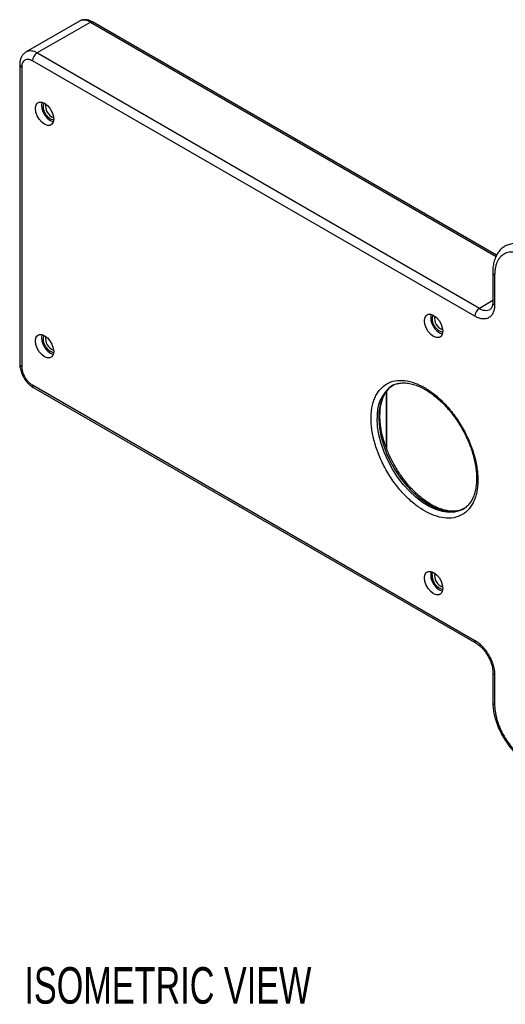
# Model space of a CAD drawing. Header units: millimetres. Extents: x 1 to 271, y 1 to 204.
# Tile 6 of 8: x 203 to 231, y 147 to 204. Entities that reach past the tile are written whole.
import ezdxf

# ---------------------------------------------------------------- set-up
doc = ezdxf.new("R2010")
doc.units = ezdxf.units.MM
doc.layers.add('DIMENSIONS', color=140, linetype='Continuous', lineweight=25)
doc.styles.add('SLDTEXTSTYLE0', font='TXT', dxfattribs={"width": 0.7})

msp = doc.modelspace()

# ---------------------------------------------------------------- linework, layer by layer
for p, q in [((206.6283, 204.2151), (203.5347, 202.4292)), ((204.1597, 202.3674), (207.2533, 204.1532)), ((207.2533, 204.1532), (230.7599, 190.5832)), ((230.7893, 190.6507), (207.3783, 204.1656)), ((229.7923, 187.57), (204.1597, 202.3674)), ((203.166, 201.7039), (203.166, 184.3524)), ((203.2758, 201.5508), (203.2758, 184.1993)), ((229.5271, 187.1107), (203.8945, 201.9081)), ((230.5663, 189.6624), (230.5663, 187.9273)), ((230.6762, 189.5094), (230.6762, 187.7742)), ((230.5663, 188.0168), (229.7923, 187.57)), ((203.8945, 183.1276), (229.5271, 168.3302)), ((203.9722, 182.9559), (229.6048, 168.1585)), ((224.4006, 182.7385), (224.4006, 179.4892)), ((224.4372, 179.3887), (224.4372, 182.7948)), ((228.8494, 175.9339), (228.8271, 175.9213)), ((230.5663, 166.4931), (230.5663, 164.758)), ((230.6762, 166.34), (230.6762, 164.6049))]:
    msp.add_line(p, q)
at = {"flags": 128}
for points in [[(204.6016, 199.4585), (204.7655, 199.3339), (204.9133, 199.1616), (205.0307, 198.9584), (205.106, 198.7442), (205.1319, 198.54), (205.106, 198.3657), (205.0307, 198.2385), (204.9133, 198.1707), (204.7655, 198.1691), (204.6016, 198.2337), (204.4377, 198.3583), (204.2899, 198.5306), (204.1726, 198.7338), (204.0972, 198.948), (204.0713, 199.1523), (204.0972, 199.3265), (204.1726, 199.4538), (204.2899, 199.5215), (204.4377, 199.5232), (204.6016, 199.4585)], [(227.1406, 187.1615), (227.3045, 187.0369), (227.4524, 186.8646), (227.5697, 186.6614), (227.645, 186.4472), (227.671, 186.2429), (227.645, 186.0687), (227.5697, 185.9414), (227.4524, 185.8737), (227.3045, 185.872), (227.1406, 185.9367), (226.9768, 186.0613), (226.8289, 186.2336), (226.7116, 186.4368), (226.6363, 186.651), (226.6103, 186.8552), (226.6363, 187.0295), (226.7116, 187.1567), (226.8289, 187.2245), (226.9768, 187.2261), (227.1406, 187.1615)], [(204.6016, 185.9856), (204.7655, 185.861), (204.9133, 185.6887), (205.0307, 185.4855), (205.106, 185.2713), (205.1319, 185.067), (205.106, 184.8928), (205.0307, 184.7655), (204.9133, 184.6978), (204.7655, 184.6961), (204.6016, 184.7608), (204.4377, 184.8854), (204.2899, 185.0577), (204.1726, 185.2609), (204.0972, 185.4751), (204.0713, 185.6793), (204.0972, 185.8536), (204.1726, 185.9808), (204.2899, 186.0486), (204.4377, 186.0502), (204.6016, 185.9856)], [(224.8054, 183.1253), (224.7788, 183.1093), (224.5272, 182.911), (224.3176, 182.6527), (224.1536, 182.3393), (224.0381, 181.9762), (223.9733, 181.5699), (223.9603, 181.1277), (223.9993, 180.6575), (224.0896, 180.1677), (224.2297, 179.667), (224.4169, 179.1643), (224.648, 178.6686), (224.9189, 178.1888), (225.2247, 177.7334), (225.56, 177.3106), (225.9187, 176.9279), (226.2945, 176.592), (226.6807, 176.3091), (227.0703, 176.0842), (227.4565, 175.9212), (227.8323, 175.8232), (228.191, 175.7917), (228.5262, 175.8275), (228.832, 175.9298), (228.9378, 175.9849)], [(228.8271, 175.9213), (228.6703, 175.8471), (228.3566, 175.7612), (228.0149, 175.7423), (227.6513, 175.7905), (227.2722, 175.905), (226.8846, 176.0837), (226.4951, 176.3236), (226.1109, 176.6202), (225.7388, 176.9684), (225.3853, 177.3618), (225.0569, 177.7935), (224.7593, 178.2558), (224.498, 178.7404), (224.2775, 179.2386), (224.1017, 179.7417), (223.9739, 180.2405), (223.8963, 180.7262), (223.8703, 181.1902)], [(227.1406, 172.2596), (227.3045, 172.135), (227.4524, 171.9627), (227.5697, 171.7595), (227.645, 171.5453), (227.671, 171.3411), (227.645, 171.1668), (227.5697, 171.0396), (227.4524, 170.9718), (227.3045, 170.9702), (227.1406, 171.0348), (226.9768, 171.1594), (226.8289, 171.3317), (226.7116, 171.5349), (226.6363, 171.7491), (226.6103, 171.9534), (226.6363, 172.1276), (226.7116, 172.2549), (226.8289, 172.3226), (226.9768, 172.3242), (227.1406, 172.2596)], [(227.0523, 172.1064), (227.0789, 172.2656), (227.088, 172.287)]]:
    msp.add_lwpolyline(points, dxfattribs=at)
for centre, radius, start, end in [((206.8871, 203.6421), 0.6287, 54.38242, 114.30712), ((207.3265, 204.051), 0.1257, 65.69288, 125.61758), ((203.7935, 201.8562), 0.6287, 54.38306, 114.29976), ((204.4702, 201.8819), 0.5763, 122.60548, 177.39452), ((203.3537, 201.7226), 0.1887, 185.74366, 245.62108), ((205.4551, 199.3388), 1.0238, 169.74901, 250.24561), ((205.3339, 199.2688), 0.8143, 164.54341, 255.45122), ((205.3647, 199.2866), 0.7075, 169.56744, 250.42718), ((231.9243, 189.8605), 1.4679, 53.4999, 115.71157), ((230.7546, 189.6819), 0.1895, 186.59794, 245.54617), ((230.754, 187.946), 0.1886, 185.6948, 245.62534), ((227.9941, 187.0418), 1.0238, 169.74901, 250.24561), ((227.8729, 186.9718), 0.8143, 164.54341, 255.45122), ((230.1028, 187.0845), 0.5763, 122.60548, 177.39452), ((230.1586, 188.0814), 0.629, 234.39085, 294.21041), ((227.9037, 186.9896), 0.7075, 169.56744, 250.42718), ((205.4551, 185.8659), 1.0238, 169.74901, 250.24561), ((205.3339, 185.7959), 0.8143, 164.54341, 255.45122), ((205.3647, 185.8137), 0.7075, 169.56744, 250.42718), ((203.3536, 184.3711), 0.1886, 185.6948, 245.62534), ((204.0729, 183.1049), 0.1798, 172.74417, 235.94365), ((225.9365, 181.3925), 2.0761, 125.58722, 185.59144), ((227.9941, 172.1399), 1.0238, 169.74901, 250.24561), ((227.8894, 172.0893), 0.8373, 178.8285, 254.69442), ((227.9037, 172.0877), 0.7075, 169.56744, 250.42718), ((229.7046, 168.3073), 0.1789, 172.63497, 237.04141), ((230.7451, 166.5052), 0.179, 183.10855, 247.35539), ((230.7546, 164.7774), 0.1895, 186.59794, 245.54617)]:
    msp.add_arc(centre, radius, start, end)
for points, knots in [([(207.3777, 204.1624), (207.3589, 204.1742), (207.2875, 204.2189), (207.1566, 204.2669), (206.9853, 204.3017), (206.813, 204.2888), (206.6877, 204.2578), (206.6352, 204.2165), (206.6291, 204.2117)], [0, 0, 0, 0, 0.076885, 0.2920133, 0.5122103, 0.736722, 0.9692617, 1, 1, 1, 1]), ([(203.5359, 202.4267), (203.5293, 202.4239), (203.458, 202.394), (203.3525, 202.2859), (203.2399, 202.1127), (203.1767, 201.9149), (203.1698, 201.7728), (203.1665, 201.7037)], [0, 0, 0, 0, 0.0255463, 0.2757334, 0.5161786, 0.7647016, 1, 1, 1, 1]), ([(203.8945, 201.9081), (203.8833, 201.9143), (203.861, 201.9268), (203.8278, 201.9428), (203.7949, 201.9567), (203.7623, 201.9684), (203.73, 201.9777), (203.6981, 201.9849), (203.6377, 201.9943), (203.5523, 201.9927), (203.4541, 201.9565), (203.3736, 201.8895), (203.3257, 201.81), (203.2994, 201.7367), (203.2858, 201.6791), (203.2773, 201.6173), (203.2763, 201.573), (203.2758, 201.5508)], [0, 0, 0, 0, 0.0345526, 0.0688584, 0.1030167, 0.1371283, 0.1712945, 0.2056158, 0.2401915, 0.3700614, 0.5000288, 0.6298987, 0.7598662, 0.8201521, 0.8799094, 0.9396786, 1, 1, 1, 1]), ([(231.2889, 191.1751), (231.2483, 191.1527), (231.1212, 191.0825), (230.9522, 190.9095), (230.7874, 190.6696), (230.6694, 190.3974), (230.5964, 190.0951), (230.5644, 189.847), (230.5694, 189.6966), (230.5706, 189.6605)], [0, 0, 0, 0, 0.0842365, 0.2642549, 0.4316277, 0.6023483, 0.7745753, 0.9459785, 1, 1, 1, 1]), ([(232.5323, 190.5813), (232.5134, 190.592), (232.4757, 190.6134), (232.4191, 190.6429), (232.3627, 190.6706), (232.3065, 190.696), (232.2504, 190.7195), (232.154, 190.7563), (232.0186, 190.7976), (231.8457, 190.8293), (231.677, 190.8381), (231.4588, 190.8168), (231.2104, 190.7274), (231.0089, 190.557), (230.8814, 190.3786), (230.8046, 190.2282), (230.7456, 190.0625), (230.7094, 189.9059), (230.6889, 189.763), (230.6782, 189.639), (230.6768, 189.5526), (230.6762, 189.5094)], [0, 0, 0, 0, 0.0194535, 0.0388726, 0.0582753, 0.0776798, 0.0971043, 0.1165667, 0.1783143, 0.2400936, 0.3044154, 0.3687691, 0.5000067, 0.6312443, 0.6955661, 0.7599198, 0.8216673, 0.8834467, 0.9223148, 0.9611176, 1, 1, 1, 1]), ([(230.6762, 187.7742), (230.676, 187.7581), (230.6757, 187.7259), (230.6733, 187.6788), (230.6695, 187.6327), (230.6641, 187.5876), (230.6535, 187.5195), (230.6332, 187.4318), (230.5967, 187.3293), (230.5492, 187.2361), (230.4702, 187.1257), (230.3454, 187.0202), (230.1917, 186.9649), (230.0566, 186.9517), (229.9522, 186.9571), (229.8452, 186.9767), (229.75, 187.0058), (229.6671, 187.039), (229.5972, 187.0716), (229.5505, 187.0976), (229.5271, 187.1107)], [0, 0, 0, 0, 0.023336, 0.0466291, 0.0699108, 0.0932123, 0.1165649, 0.1783028, 0.2400921, 0.3044041, 0.3687678, 0.5000056, 0.6312435, 0.6955556, 0.7599192, 0.8216571, 0.8834464, 0.9223103, 0.9611131, 1, 1, 1, 1]), ([(230.564, 187.9294), (230.5645, 187.9066), (230.5662, 187.833), (230.5492, 187.7313), (230.5184, 187.6295), (230.4767, 187.5592), (230.4457, 187.5233), (230.422, 187.5135), (230.4147, 187.5105)], [0, 0, 0, 0, 0.0856954, 0.2768162, 0.4708081, 0.6730879, 0.8999939, 1, 1, 1, 1]), ([(203.1665, 184.3523), (203.1663, 184.3503), (203.1597, 184.279), (203.18, 184.1478), (203.2185, 183.9695), (203.2832, 183.7743), (203.3528, 183.6406), (203.3974, 183.5551)], [0, 0, 0, 0, 0.0076531, 0.2791129, 0.4825103, 0.6693018, 1, 1, 1, 1]), ([(203.2758, 184.1993), (203.276, 184.1863), (203.2763, 184.1603), (203.2791, 184.1203), (203.2835, 184.0798), (203.2897, 184.0386), (203.2977, 183.9967), (203.3075, 183.9542), (203.3295, 183.8717), (203.3735, 183.7477), (203.454, 183.5878), (203.5523, 183.4381), (203.6451, 183.3293), (203.7217, 183.2546), (203.7784, 183.2062), (203.8361, 183.1631), (203.875, 183.1395), (203.8945, 183.1276)], [0, 0, 0, 0, 0.0345526, 0.0688584, 0.1030167, 0.1371283, 0.1712945, 0.2056158, 0.2401915, 0.3700614, 0.5000288, 0.6298987, 0.7598662, 0.8201521, 0.8799094, 0.9396786, 1, 1, 1, 1]), ([(203.3974, 183.5551), (203.4505, 183.4716), (203.5244, 183.3554), (203.6541, 183.2071), (203.7698, 183.0967), (203.8825, 183.0068), (203.9533, 182.9697), (203.9729, 182.9594)], [0, 0, 0, 0, 0.3395062, 0.4723034, 0.6912975, 0.9145851, 1, 1, 1, 1]), ([(223.5167, 181.1902), (223.5169, 181.2174), (223.5172, 181.2717), (223.5197, 181.352), (223.5237, 181.4312), (223.5294, 181.5093), (223.5366, 181.5863), (223.5455, 181.6622), (223.556, 181.737), (223.5811, 181.8899), (223.6324, 182.1121), (223.7308, 182.3882), (223.8587, 182.6389), (224.0712, 182.9363), (224.4073, 183.2202), (224.902, 183.3986), (225.4564, 183.4102), (226.033, 183.2688), (226.6103, 182.9967), (227.1877, 182.6022), (227.7642, 182.0779), (228.3187, 181.4262), (228.8134, 180.6766), (229.1494, 180.0048), (229.3619, 179.462), (229.4898, 179.0636), (229.5882, 178.674), (229.6449, 178.3629), (229.6759, 178.1234), (229.692, 177.9518), (229.7021, 177.783), (229.7033, 177.6733), (229.7039, 177.6184)], [0, 0, 0, 0, 0.0073012, 0.0145912, 0.0218739, 0.0291531, 0.0364326, 0.0437162, 0.0510077, 0.0583111, 0.0892022, 0.1201028, 0.1522816, 0.18447, 0.2501188, 0.3157677, 0.3800524, 0.4417711, 0.5000019, 0.5582326, 0.6199514, 0.6842361, 0.7498849, 0.8155338, 0.8477126, 0.879901, 0.9107921, 0.9416927, 0.956283, 0.9708439, 0.9854061, 1, 1, 1, 1]), ([(224.728, 183.0804), (224.7287, 183.0809), (224.805, 183.1359), (224.9764, 183.1944), (225.2421, 183.2513), (225.5223, 183.2535), (225.8165, 183.2105), (226.1231, 183.1216), (226.4386, 182.9881), (226.7587, 182.8114), (227.0782, 182.5943), (227.3913, 182.3414), (227.69, 182.0606), (227.9652, 181.7642), (228.1943, 181.4853), (228.3899, 181.2218), (228.5739, 180.953), (228.693, 180.7535), (228.7583, 180.6443)], [0, 0, 0, 0, 0.00070044, 0.08440057, 0.16023881, 0.23360678, 0.30543985, 0.37646501, 0.44708531, 0.51740946, 0.58741027, 0.65683626, 0.72503099, 0.7902683, 0.85068196, 0.89405407, 0.9419835, 1, 1, 1, 1]), ([(224.9043, 178.4194), (224.8194, 178.5734), (224.7003, 178.7895), (224.5483, 179.117), (224.4304, 179.3975), (224.3099, 179.7317), (224.206, 180.0789), (224.1226, 180.435), (224.064, 180.7908), (224.0325, 181.1394), (224.0293, 181.4748), (224.0548, 181.7921), (224.109, 182.0871), (224.1912, 182.3566), (224.3013, 182.5988), (224.4406, 182.8112), (224.6066, 182.9934), (224.7399, 183.0807), (224.8071, 183.1247)], [0, 0, 0, 0, 0.080201, 0.1126146, 0.1661713, 0.2213398, 0.2800312, 0.340693, 0.4026962, 0.4655633, 0.5290022, 0.5928751, 0.6572066, 0.7221784, 0.7882591, 0.8562881, 0.9276155, 1, 1, 1, 1]), ([(229.7039, 177.6184), (229.7038, 177.5912), (229.7034, 177.5369), (229.7009, 177.4566), (229.6969, 177.3774), (229.6913, 177.2993), (229.684, 177.2223), (229.6751, 177.1464), (229.6646, 177.0716), (229.6395, 176.9187), (229.5882, 176.6965), (229.4899, 176.4204), (229.3619, 176.1697), (229.1494, 175.8723), (228.8134, 175.5884), (228.3187, 175.41), (227.7642, 175.3984), (227.1877, 175.5398), (226.6103, 175.8119), (226.033, 176.2064), (225.4564, 176.7306), (224.902, 177.3824), (224.4073, 178.132), (224.0712, 178.8038), (223.8587, 179.3466), (223.7308, 179.745), (223.6324, 180.1346), (223.5757, 180.4457), (223.5447, 180.6852), (223.5286, 180.8568), (223.5186, 181.0256), (223.5173, 181.1353), (223.5167, 181.1902)], [0, 0, 0, 0, 0.0073012, 0.0145912, 0.0218739, 0.0291531, 0.0364326, 0.0437162, 0.0510077, 0.0583111, 0.0892022, 0.1201028, 0.1522816, 0.18447, 0.2501188, 0.3157677, 0.3800524, 0.4417711, 0.5000019, 0.5582326, 0.6199514, 0.6842361, 0.7498849, 0.8155338, 0.8477126, 0.879901, 0.9107921, 0.9416927, 0.956283, 0.9708439, 0.9854061, 1, 1, 1, 1]), ([(228.7583, 180.6443), (228.8431, 180.4904), (228.9623, 180.2742), (229.1143, 179.9467), (229.2322, 179.6662), (229.3527, 179.332), (229.4566, 178.9849), (229.5399, 178.6287), (229.5986, 178.2729), (229.6301, 177.9243), (229.6333, 177.5889), (229.6077, 177.2716), (229.5536, 176.9767), (229.4714, 176.707), (229.3611, 176.4653), (229.2227, 176.2512), (229.0496, 176.0723), (228.918, 175.9618), (228.834, 175.9265), (228.8288, 175.9243)], [0, 0, 0, 0, 0.07947265, 0.11159189, 0.16466218, 0.21932972, 0.27748805, 0.33759895, 0.39903908, 0.46133527, 0.52419802, 0.58749089, 0.65123813, 0.71561987, 0.78110046, 0.84851173, 0.91919136, 0.99503579, 1, 1, 1, 1]), ([(228.8897, 175.9636), (228.8198, 175.9299), (228.6739, 175.8597), (228.4195, 175.8141), (228.1405, 175.8098), (227.8461, 175.8533), (227.5395, 175.9421), (227.2239, 176.0757), (226.9039, 176.2524), (226.5843, 176.4694), (226.2713, 176.7223), (225.9726, 177.0031), (225.6973, 177.2996), (225.4682, 177.5784), (225.2727, 177.8419), (225.0887, 178.1107), (224.9696, 178.3102), (224.9043, 178.4194)], [0, 0, 0, 0, 0.07078883, 0.14775452, 0.22221321, 0.29511418, 0.36719524, 0.43886541, 0.51023504, 0.58127651, 0.65173463, 0.72094317, 0.78715033, 0.84846213, 0.89247903, 0.941121, 1, 1, 1, 1]), ([(229.5271, 168.3302), (229.5412, 168.322), (229.5692, 168.3054), (229.6112, 168.2785), (229.653, 168.2499), (229.6947, 168.2196), (229.759, 168.1701), (229.8451, 168.097), (229.9522, 167.9931), (230.0566, 167.8779), (230.1917, 167.7088), (230.3454, 167.4759), (230.4702, 167.2264), (230.5491, 167.0248), (230.5967, 166.8768), (230.6332, 166.7321), (230.6556, 166.6092), (230.6683, 166.5062), (230.675, 166.4217), (230.6758, 166.3673), (230.6762, 166.34)], [0, 0, 0, 0, 0.023336, 0.0466291, 0.0699108, 0.0932123, 0.1165649, 0.1783028, 0.2400921, 0.3044041, 0.3687678, 0.5000056, 0.6312435, 0.6955556, 0.7599192, 0.8216571, 0.8834464, 0.9223103, 0.9611131, 1, 1, 1, 1]), ([(229.6056, 168.155), (229.6224, 168.1461), (229.6844, 168.1134), (229.8007, 168.0241), (229.9328, 167.9026), (230.0497, 167.772), (230.1656, 167.6241), (230.2377, 167.507), (230.2801, 167.438)], [0, 0, 0, 0, 0.0742483, 0.2734176, 0.4748244, 0.6243789, 0.7788517, 1, 1, 1, 1]), ([(230.2801, 167.438), (230.3253, 167.3535), (230.3888, 167.2348), (230.4596, 167.0557), (230.5084, 166.9058), (230.5462, 166.7369), (230.5654, 166.5966), (230.5644, 166.5219), (230.564, 166.4952)], [0, 0, 0, 0, 0.2614854, 0.3676576, 0.5408436, 0.7159923, 0.8985965, 1, 1, 1, 1]), ([(230.5706, 164.756), (230.5706, 164.6805), (230.5708, 164.4967), (230.6131, 164.1943), (230.6867, 163.861), (230.7796, 163.5632), (230.882, 163.2981), (231.0007, 163.0313), (231.1014, 162.8479), (231.1601, 162.7412)], [0, 0, 0, 0, 0.118374, 0.2880553, 0.44993, 0.6068392, 0.7204673, 0.8372469, 1, 1, 1, 1]), ([(230.6762, 164.6049), (230.6763, 164.583), (230.6767, 164.5392), (230.6794, 164.4723), (230.6836, 164.4047), (230.6897, 164.3363), (230.6974, 164.2671), (230.7137, 164.1464), (230.7456, 163.9716), (230.8046, 163.7378), (230.8814, 163.4988), (231.0089, 163.1731), (231.2104, 162.77), (231.4587, 162.3939), (231.677, 162.1207), (231.8456, 161.9347), (232.0186, 161.7667), (232.1724, 161.6361), (232.3063, 161.5351), (232.4191, 161.4576), (232.4946, 161.4125), (232.5323, 161.3899)], [0, 0, 0, 0, 0.0194535, 0.0388726, 0.0582753, 0.0776798, 0.0971043, 0.1165667, 0.1783143, 0.2400936, 0.3044154, 0.3687691, 0.5000067, 0.6312443, 0.6955661, 0.7599198, 0.8216673, 0.8834467, 0.9223148, 0.9611176, 1, 1, 1, 1]), ([(231.1601, 162.7412), (231.2372, 162.6149), (231.3457, 162.4372), (231.5263, 162.1925), (231.6879, 161.9934), (231.8909, 161.7752), (232.1126, 161.568), (232.3523, 161.3821), (232.52, 161.2645), (232.6079, 161.2198), (232.6101, 161.2186)], [0, 0, 0, 0, 0.1974655, 0.2778176, 0.4103862, 0.5467935, 0.6919408, 0.8421172, 0.9960201, 1, 1, 1, 1])]:
    msp.add_open_spline(points, degree=3, knots=knots)

# ---------------------------------------------------------------- texts
at = {"layer": 'DIMENSIONS', "insert": (203.4343, 149.3921), "char_height": 2.116667, "attachment_point": 1, "style": 'SLDTEXTSTYLE0'}
msp.add_mtext('ISOMETRIC VIEW', dxfattribs=at)

doc.saveas('drawing.dxf')
